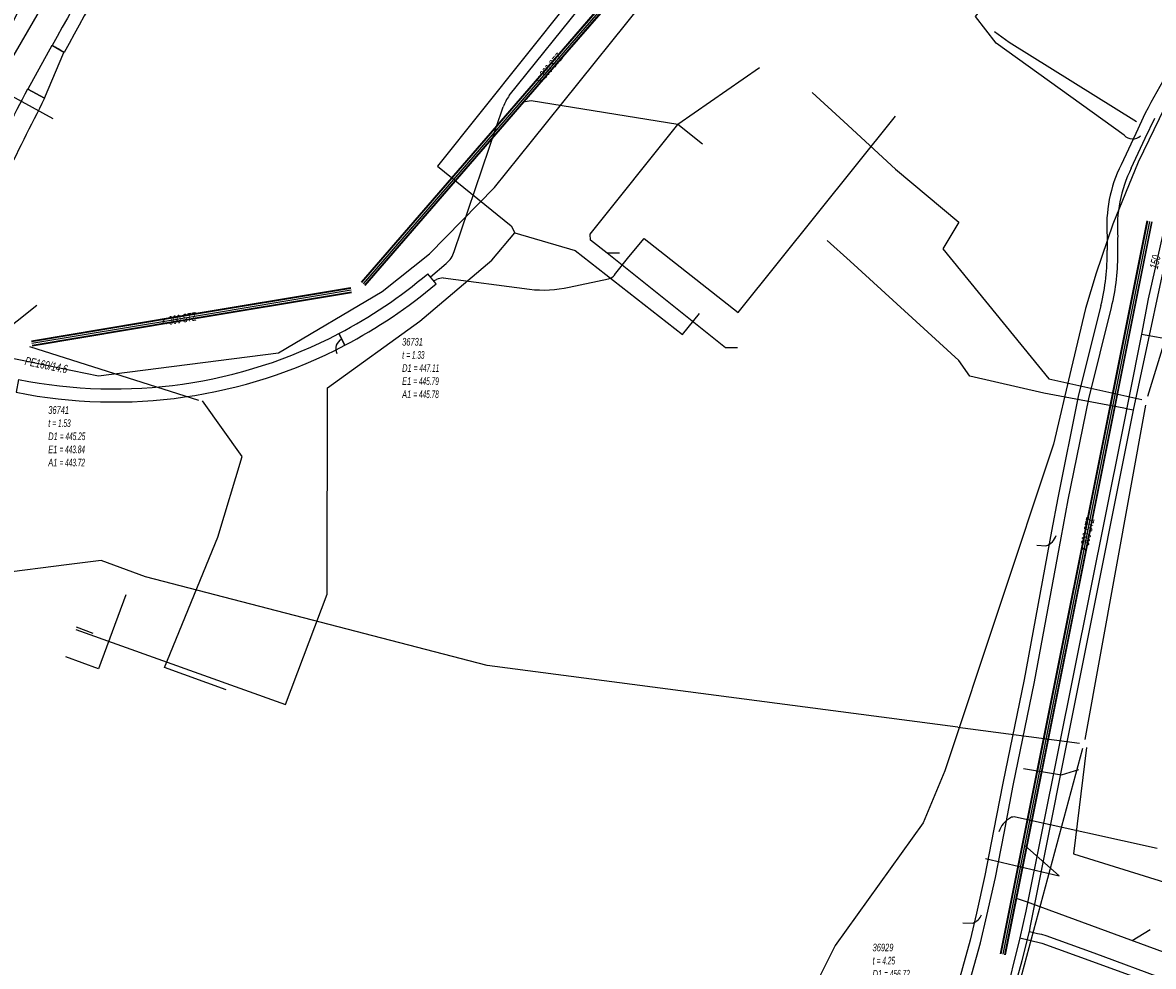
# Model space of a CAD drawing. Header units: metres. Extents: x 2695563 to 2696938, y 1260544 to 1262032.
# Tile 248 of 256: x 2696686 to 2696761, y 1261383 to 1261445. Entities that reach past the tile are written whole.
import ezdxf

# ---------------------------------------------------------------- set-up
doc = ezdxf.new("R2010")
doc.units = ezdxf.units.M
doc.linetypes.add('AUSGEZOGEN', pattern=[0])
for name, color, linetype in [('AW_LK_ Haltung Text', 7, 'AUSGEZOGEN'), ('AW_LK_Haltung', 24, 'AUSGEZOGEN'), ('AW_LK_Normschacht Text', 24, 'AUSGEZOGEN'), ('EW_LK_Trasseabs', 1, 'AUSGEZOGEN'), ('EW_LK_Trasserand', 1, 'AUSGEZOGEN'), ('FM_LK_SW_TRASSEKANTE', 94, 'AUSGEZOGEN'), ('GA_LK_Leitung', 32, 'AUSGEZOGEN'), ('TV_LK_LEITUNG', 92, 'AUSGEZOGEN'), ('WA_LK_Leitung', 171, 'AUSGEZOGEN'), ('WA_LK_Leitung_Text', 171, 'AUSGEZOGEN')]:
    doc.layers.add(name, color=color, linetype=linetype)
doc.styles.add('ARIAL', font='arial.ttf')
pattern_1 = [(0, (2708005, 1273150), (6075, 6075), [6075, -6075]), (90, (2708005, 1273150), (-6075, 6075), [6075, -6075])]

# ---------------------------------------------------------------- blocks, each defined once
blk = doc.blocks.new('COMPLEXOBJECT_1596')
at = {"layer": 'EW_LK_Trasserand', "color": 1, "linetype": 'AUSGEZOGEN', "transparency": 33554687}
for p, q in [((6706.685, 11424.344), (6706.287, 11425.106)), ((6685.231, 11422.095), (6685.062, 11421.253))]:
    blk.add_line(p, q, dxfattribs=at)
for centre, radius, start, end in [((6691.504, 11453.359), 31.887, 258.6551, 297.62111), ((6691.504, 11453.368), 32.755, 258.65815, 297.61245)]:
    blk.add_arc(centre, radius, start, end, dxfattribs=at)
blk = doc.blocks.new('COMPLEXOBJECT_1726')
at = {"layer": 'EW_LK_Trasserand', "color": 1, "linetype": 'AUSGEZOGEN', "transparency": 33554687}
for p, q in [((6686.944, 11440.579), (6685.829, 11441.183)), ((6680.379, 11430.223), (6681.627, 11429.649))]:
    blk.add_line(p, q, dxfattribs=at)
for centre, radius, start, end in [((6857.466, 11348.999), 194.826, 151.7604, 155.3607), ((6935.14, 11313.083), 279.028, 152.81094, 155.30699)]:
    blk.add_arc(centre, radius, start, end, dxfattribs=at)
blk = doc.blocks.new('COMPLEXOBJECT_1727')
at = {"layer": 'EW_LK_Trasserand', "color": 1, "linetype": 'AUSGEZOGEN', "transparency": 33554687}
blk.add_line((6701.813, 11464.869), (6701.07, 11465.377), dxfattribs=at)
for centre, radius, start, end in [((6841.121, 11360.941), 174.703, 143.28827, 147.98062), ((6842.312, 11360.141), 175.236, 143.29918, 147.96663), ((6840.516, 11361.294), 174.003, 147.97327, 151.60511), ((6841.141, 11360.922), 173.83, 147.98, 151.60465), ((6680.685, 11431.532), 14.219, 57.97527, 61.60348)]:
    blk.add_arc(centre, radius, start, end, dxfattribs=at)
blk = doc.blocks.new('COMPLEXOBJECT_1814')
at = {"layer": 'EW_LK_Trasserand', "color": 1, "linetype": 'AUSGEZOGEN', "transparency": 33554687}
for p, q in [((6712.688, 11428.386), (6712.132, 11429.042)), ((6706.287, 11425.106), (6706.685, 11424.344))]:
    blk.add_line(p, q, dxfattribs=at)
for centre, radius, start, end in [((6691.482, 11453.399), 31.932, 297.62131, 310.29103), ((6691.457, 11453.438), 32.838, 297.62726, 310.27987)]:
    blk.add_arc(centre, radius, start, end, dxfattribs=at)
blk = doc.blocks.new('COMPLEXOBJECT_1860')
at = {"layer": 'EW_LK_Trasserand', "color": 1, "linetype": 'AUSGEZOGEN', "transparency": 33554687}
for p, q in [((6756.812, 11431.504), (6756.814, 11430.589)), ((6757.514, 11430.551), (6757.512, 11431.438))]:
    blk.add_line(p, q, dxfattribs=at)
for points in [[(6759.318, 11439.598), (6758.692, 11438.268), (6757.725, 11436.212)], [(6758.395, 11435.994), (6759.32, 11437.959), (6759.936, 11439.268)], [(6756.405, 11426.958), (6754.914, 11420.974), (6753.563, 11414.319), (6753.155, 11412.115), (6751.345, 11402.359), (6749.95, 11395.544), (6749.342, 11392.413), (6748.775, 11389.493), (6748.21, 11387.001), (6747.809, 11385.229), (6745.886, 11378.36), (6744.011, 11372.628), (6740.402, 11362.363), (6738.093, 11355.857), (6737.369, 11353.871), (6736.592, 11351.978), (6732.893, 11342.078), (6729.425, 11332.908), (6727.072, 11326.604), (6726.197, 11324.24), (6725.726, 11322.872), (6724.04, 11317.514)], [(6724.717, 11317.332), (6726.39, 11322.652), (6726.857, 11324.004), (6727.728, 11326.36), (6730.081, 11332.662), (6733.549, 11341.832), (6737.244, 11351.722), (6738.022, 11353.618), (6738.751, 11355.621), (6741.062, 11362.129), (6744.673, 11372.404), (6746.556, 11378.156), (6748.487, 11385.057), (6748.896, 11386.861), (6749.461, 11389.349), (6750.028, 11392.275), (6750.636, 11395.408), (6752.033, 11402.225), (6753.786, 11411.68), (6754.251, 11414.185), (6755.596, 11420.82), (6757.095, 11426.834)]]:
    blk.add_lwpolyline(points, dxfattribs=at)
for centre, radius, start, end in [((6822.203, 11406.908), 70.874, 147.34752, 152.53322), ((6765.834, 11432.197), 9.049, 153.65826, 184.39199), ((6766.268, 11432.105), 8.781, 153.70918, 184.35376), ((6742.646, 11430.346), 14.17, 346.16529, 0.98117), ((6743.032, 11430.301), 14.485, 346.14962, 0.98731)]:
    blk.add_arc(centre, radius, start, end, dxfattribs=at)
blk = doc.blocks.new('COMPLEXOBJECT_2031')
at = {"layer": 'EW_LK_Trasseabs', "color": 1, "linetype": 'AUSGEZOGEN', "transparency": 33554687}
blk.add_arc((6857.138, 11361.484), 191.713, 153.23134, 158.10585, dxfattribs=at)
blk = doc.blocks.new('COMPLEXOBJECT_2041')
at = {"layer": 'EW_LK_Trasseabs', "color": 1, "linetype": 'AUSGEZOGEN', "transparency": 33554687}
for p, q in [((6717.5, 11440.757), (6726.13, 11451.516)), ((6713.879, 11430.513), (6717.105, 11440.01)), ((6712.31, 11428.831), (6713.35, 11429.716))]:
    blk.add_line(p, q, dxfattribs=at)
for centre, radius, start, end in [((6719.656, 11439.139), 2.695, 143.11142, 161.15044), ((6712.283, 11430.998), 1.668, 309.76606, 343.08638)]:
    blk.add_arc(centre, radius, start, end, dxfattribs=at)
blk = doc.blocks.new('COMPLEXOBJECT_2042')
at = {"layer": 'EW_LK_Trasseabs', "color": 1, "linetype": 'AUSGEZOGEN', "transparency": 33554687}
for p, q in [((6724.427, 11428.962), (6725.361, 11430.149)), ((6721.428, 11428.163), (6724.016, 11428.72))]:
    blk.add_line(p, q, dxfattribs=at)
for centre, radius, start, end in [((6723.855, 11429.464), 0.761, 282.22763, 318.75218), ((6719.765, 11435.247), 7.276, 262.66402, 283.21072)]:
    blk.add_arc(centre, radius, start, end, dxfattribs=at)
blk = doc.blocks.new('COMPLEXOBJECT_2688')
at = {"layer": 'EW_LK_Trasseabs', "color": 1, "linetype": 'AUSGEZOGEN', "transparency": 33554687}
blk.add_line((6752.184, 11411.198), (6752.782, 11411.163), dxfattribs=at)
blk.add_arc((6752.481, 11412.141), 1.023, 287.11348, 343.13948, dxfattribs=at)
blk = doc.blocks.new('COMPLEXOBJECT_2691')
at = {"layer": 'EW_LK_Trasseabs', "color": 1, "linetype": 'AUSGEZOGEN', "transparency": 33554687}
blk.add_line((6757.924, 11438.154), (6749.515, 11444.208), dxfattribs=at)
blk.add_arc((6758.482, 11438.657), 0.752, 222.04158, 314.58285, dxfattribs=at)
blk = doc.blocks.new('COMPLEXOBJECT_2705')
at = {"layer": 'EW_LK_Trasseabs', "color": 1, "linetype": 'AUSGEZOGEN', "transparency": 33554687}
blk.add_line((6747.316, 11386.381), (6747.98, 11386.359), dxfattribs=at)
blk.add_arc((6747.674, 11387.244), 0.937, 289.08937, 338.96163, dxfattribs=at)

msp = doc.modelspace()

# ---------------------------------------------------------------- hatches: boundary and pattern name
at = {"layer": 'EW_LK_Trasserand', "lineweight": 18, "transparency": 33554687}
h = msp.add_hatch(dxfattribs=at)
h.set_pattern_fill('MUSTER', color=1, scale=6075, style=0, pattern_type=2)
h.set_pattern_definition(pattern_1)
h.paths.add_polyline_path([(2696689.195, 1261443.397), (2696689.364, 1261443.709), (2696689.534, 1261444.02), (2696689.704, 1261444.332), (2696689.875, 1261444.642), (2696690.046, 1261444.953), (2696690.219, 1261445.263), (2696690.391, 1261445.573), (2696690.565, 1261445.882), (2696690.739, 1261446.191), (2696690.914, 1261446.5), (2696691.089, 1261446.809), (2696691.265, 1261447.117), (2696691.442, 1261447.424), (2696691.619, 1261447.731), (2696691.797, 1261448.038), (2696691.975, 1261448.345), (2696692.154, 1261448.651), (2696692.334, 1261448.957), (2696692.514, 1261449.262), (2696692.695, 1261449.568), (2696692.877, 1261449.872), (2696693.059, 1261450.177), (2696693.242, 1261450.481), (2696693.425, 1261450.784), (2696693.61, 1261451.088), (2696693.794, 1261451.39), (2696693.98, 1261451.693), (2696694.166, 1261451.995), (2696694.352, 1261452.297), (2696694.539, 1261452.598), (2696694.727, 1261452.899), (2696694.972, 1261453.289), (2696695.218, 1261453.678), (2696695.464, 1261454.067), (2696695.712, 1261454.455), (2696695.961, 1261454.843), (2696696.211, 1261455.23), (2696696.462, 1261455.616), (2696696.714, 1261456.001), (2696696.967, 1261456.386), (2696697.221, 1261456.77), (2696697.475, 1261457.154), (2696697.731, 1261457.537), (2696697.988, 1261457.919), (2696698.246, 1261458.3), (2696698.505, 1261458.681), (2696698.765, 1261459.061), (2696699.026, 1261459.44), (2696699.288, 1261459.819), (2696699.551, 1261460.197), (2696699.815, 1261460.575), (2696700.08, 1261460.951), (2696700.346, 1261461.327), (2696700.613, 1261461.702), (2696700.88, 1261462.077), (2696701.149, 1261462.451), (2696701.419, 1261462.824), (2696701.69, 1261463.196), (2696701.962, 1261463.568), (2696702.235, 1261463.939), (2696702.508, 1261464.309), (2696702.783, 1261464.679), (2696702.04, 1261465.187), (2696701.765, 1261464.817), (2696701.49, 1261464.446), (2696701.217, 1261464.074), (2696700.944, 1261463.701), (2696700.673, 1261463.328), (2696700.402, 1261462.954), (2696700.133, 1261462.579), (2696699.864, 1261462.204), (2696699.597, 1261461.828), (2696699.33, 1261461.451), (2696699.065, 1261461.074), (2696698.8, 1261460.695), (2696698.537, 1261460.316), (2696698.274, 1261459.937), (2696698.013, 1261459.557), (2696697.752, 1261459.176), (2696697.492, 1261458.794), (2696697.234, 1261458.412), (2696696.976, 1261458.029), (2696696.72, 1261457.645), (2696696.465, 1261457.26), (2696696.21, 1261456.875), (2696695.957, 1261456.49), (2696695.704, 1261456.103), (2696695.453, 1261455.716), (2696695.202, 1261455.328), (2696694.953, 1261454.94), (2696694.705, 1261454.551), (2696694.457, 1261454.161), (2696694.211, 1261453.771), (2696693.966, 1261453.38), (2696693.778, 1261453.078), (2696693.59, 1261452.776), (2696693.403, 1261452.473), (2696693.216, 1261452.17), (2696693.03, 1261451.867), (2696692.845, 1261451.563), (2696692.66, 1261451.259), (2696692.476, 1261450.955), (2696692.293, 1261450.65), (2696692.11, 1261450.344), (2696691.928, 1261450.039), (2696691.746, 1261449.733), (2696691.566, 1261449.427), (2696691.385, 1261449.12), (2696691.206, 1261448.813), (2696691.027, 1261448.505), (2696690.848, 1261448.197), (2696690.67, 1261447.889), (2696690.493, 1261447.581), (2696690.317, 1261447.272), (2696690.141, 1261446.962), (2696689.966, 1261446.653), (2696689.791, 1261446.343), (2696689.617, 1261446.032), (2696689.444, 1261445.722), (2696689.271, 1261445.411), (2696689.099, 1261445.099), (2696688.927, 1261444.787), (2696688.757, 1261444.475), (2696688.587, 1261444.163), (2696688.417, 1261443.85), (2696688.443, 1261443.836), (2696688.468, 1261443.822), (2696688.494, 1261443.808), (2696688.519, 1261443.794), (2696688.544, 1261443.78), (2696688.57, 1261443.766), (2696688.595, 1261443.752), (2696688.62, 1261443.738), (2696688.646, 1261443.724), (2696688.671, 1261443.709), (2696688.696, 1261443.695), (2696688.722, 1261443.68), (2696688.747, 1261443.666), (2696688.772, 1261443.652), (2696688.797, 1261443.637), (2696688.822, 1261443.622), (2696688.847, 1261443.608), (2696688.872, 1261443.593), (2696688.897, 1261443.578), (2696688.922, 1261443.563), (2696688.947, 1261443.549), (2696688.972, 1261443.534), (2696688.997, 1261443.519), (2696689.022, 1261443.504), (2696689.047, 1261443.489), (2696689.071, 1261443.473), (2696689.096, 1261443.458), (2696689.121, 1261443.443), (2696689.146, 1261443.428), (2696689.17, 1261443.412)], flags=0)
h = msp.add_hatch(dxfattribs=at)
h.set_pattern_fill('MUSTER', color=1, scale=6075, style=0, pattern_type=2)
h.set_pattern_definition(pattern_1)
h.paths.add_polyline_path([(2696706.973, 1261197.085), (2696706.931, 1261197.733), (2696706.647, 1261202.586), (2696706.014, 1261214.676), (2696706.002, 1261215.056), (2696705.992, 1261215.435), (2696705.982, 1261215.815), (2696705.974, 1261216.195), (2696705.966, 1261216.575), (2696705.959, 1261216.954), (2696705.953, 1261217.334), (2696705.948, 1261217.714), (2696705.944, 1261218.094), (2696705.941, 1261218.474), (2696705.939, 1261218.853), (2696705.938, 1261219.233), (2696705.937, 1261219.613), (2696705.938, 1261219.993), (2696705.94, 1261220.373), (2696705.942, 1261220.753), (2696705.946, 1261221.133), (2696705.95, 1261221.512), (2696705.956, 1261221.892), (2696705.962, 1261222.272), (2696705.969, 1261222.652), (2696705.978, 1261223.031), (2696705.987, 1261223.411), (2696705.997, 1261223.791), (2696706.008, 1261224.171), (2696706.02, 1261224.55), (2696706.033, 1261224.93), (2696706.047, 1261225.309), (2696706.062, 1261225.689), (2696706.077, 1261226.069), (2696706.094, 1261226.448), (2696706.223, 1261228.36), (2696706.451, 1261231.716), (2696706.801, 1261235.114), (2696707.047, 1261237.494), (2696707.713, 1261242.641), (2696707.762, 1261242.959), (2696707.812, 1261243.276), (2696707.863, 1261243.594), (2696707.914, 1261243.911), (2696707.966, 1261244.228), (2696708.019, 1261244.545), (2696708.073, 1261244.862), (2696708.127, 1261245.179), (2696708.183, 1261245.495), (2696708.239, 1261245.812), (2696708.295, 1261246.128), (2696708.353, 1261246.445), (2696708.411, 1261246.761), (2696708.47, 1261247.077), (2696708.53, 1261247.393), (2696708.59, 1261247.708), (2696708.652, 1261248.024), (2696708.714, 1261248.339), (2696708.777, 1261248.654), (2696708.84, 1261248.97), (2696708.904, 1261249.284), (2696708.97, 1261249.599), (2696709.035, 1261249.914), (2696709.102, 1261250.228), (2696709.169, 1261250.543), (2696709.237, 1261250.857), (2696709.306, 1261251.171), (2696709.376, 1261251.485), (2696709.446, 1261251.798), (2696709.517, 1261252.112), (2696709.589, 1261252.425), (2696710.459, 1261255.962), (2696710.989, 1261257.946), (2696711.305, 1261259.301), (2696711.943, 1261262.032), (2696713.483, 1261268.319), (2696716.538, 1261280.532), (2696718.342, 1261288.109), (2696718.869, 1261290.184), (2696719.518, 1261292.74), (2696721.84, 1261302.71), (2696722.383, 1261304.727), (2696722.56, 1261305.383), (2696723.34, 1261308.279), (2696723.362, 1261308.376), (2696723.384, 1261308.474), (2696723.408, 1261308.571), (2696723.432, 1261308.668), (2696723.456, 1261308.764), (2696723.482, 1261308.861), (2696723.508, 1261308.957), (2696723.535, 1261309.053), (2696723.562, 1261309.149), (2696723.59, 1261309.245), (2696723.619, 1261309.341), (2696723.649, 1261309.436), (2696723.679, 1261309.531), (2696723.71, 1261309.626), (2696723.742, 1261309.721), (2696723.774, 1261309.815), (2696723.807, 1261309.909), (2696723.841, 1261310.003), (2696723.876, 1261310.097), (2696723.911, 1261310.19), (2696723.947, 1261310.284), (2696723.983, 1261310.377), (2696724.02, 1261310.469), (2696724.058, 1261310.562), (2696724.097, 1261310.654), (2696724.136, 1261310.745), (2696724.176, 1261310.837), (2696724.216, 1261310.928), (2696724.258, 1261311.019), (2696724.299, 1261311.11), (2696724.342, 1261311.2), (2696724.374, 1261311.273), (2696724.405, 1261311.347), (2696724.436, 1261311.42), (2696724.465, 1261311.494), (2696724.495, 1261311.568), (2696724.523, 1261311.643), (2696724.551, 1261311.718), (2696724.578, 1261311.793), (2696724.605, 1261311.868), (2696724.631, 1261311.943), (2696724.656, 1261312.019), (2696724.681, 1261312.095), (2696724.705, 1261312.171), (2696724.728, 1261312.247), (2696724.751, 1261312.324), (2696724.773, 1261312.4), (2696724.794, 1261312.477), (2696724.815, 1261312.554), (2696724.835, 1261312.631), (2696724.854, 1261312.709), (2696724.873, 1261312.786), (2696724.891, 1261312.864), (2696724.908, 1261312.942), (2696724.924, 1261313.02), (2696724.94, 1261313.098), (2696724.955, 1261313.177), (2696724.97, 1261313.255), (2696724.984, 1261313.334), (2696724.997, 1261313.412), (2696725.009, 1261313.491), (2696725.021, 1261313.57), (2696725.181, 1261314.881), (2696725.185, 1261314.956), (2696725.19, 1261315.031), (2696725.196, 1261315.106), (2696725.203, 1261315.181), (2696725.21, 1261315.255), (2696725.219, 1261315.33), (2696725.228, 1261315.404), (2696725.238, 1261315.479), (2696725.248, 1261315.553), (2696725.26, 1261315.627), (2696725.272, 1261315.702), (2696725.286, 1261315.775), (2696725.3, 1261315.849), (2696725.314, 1261315.923), (2696725.33, 1261315.996), (2696725.346, 1261316.07), (2696725.363, 1261316.143), (2696725.381, 1261316.216), (2696725.4, 1261316.288), (2696725.42, 1261316.361), (2696725.44, 1261316.433), (2696725.461, 1261316.505), (2696725.483, 1261316.577), (2696725.506, 1261316.649), (2696725.53, 1261316.72), (2696725.554, 1261316.791), (2696725.579, 1261316.862), (2696725.605, 1261316.932), (2696725.631, 1261317.002), (2696725.659, 1261317.072), (2696725.687, 1261317.142), (2696727.36, 1261322.462), (2696727.827, 1261323.814), (2696728.698, 1261326.17), (2696731.051, 1261332.472), (2696734.519, 1261341.642), (2696738.214, 1261351.532), (2696738.992, 1261353.428), (2696739.721, 1261355.431), (2696742.032, 1261361.939), (2696745.643, 1261372.214), (2696747.526, 1261377.966), (2696749.457, 1261384.867), (2696749.866, 1261386.671), (2696750.431, 1261389.159), (2696750.998, 1261392.085), (2696751.606, 1261395.218), (2696753.003, 1261402.035), (2696754.756, 1261411.49), (2696755.221, 1261413.995), (2696756.566, 1261420.63), (2696758.065, 1261426.644), (2696758.093, 1261426.762), (2696758.121, 1261426.879), (2696758.147, 1261426.997), (2696758.173, 1261427.116), (2696758.198, 1261427.234), (2696758.221, 1261427.353), (2696758.244, 1261427.472), (2696758.265, 1261427.591), (2696758.286, 1261427.71), (2696758.305, 1261427.83), (2696758.324, 1261427.949), (2696758.341, 1261428.069), (2696758.358, 1261428.189), (2696758.374, 1261428.309), (2696758.388, 1261428.429), (2696758.402, 1261428.549), (2696758.414, 1261428.669), (2696758.426, 1261428.79), (2696758.436, 1261428.91), (2696758.446, 1261429.031), (2696758.454, 1261429.152), (2696758.462, 1261429.272), (2696758.468, 1261429.393), (2696758.474, 1261429.514), (2696758.478, 1261429.635), (2696758.482, 1261429.756), (2696758.484, 1261429.877), (2696758.486, 1261429.998), (2696758.486, 1261430.119), (2696758.486, 1261430.24), (2696758.484, 1261430.361), (2696758.482, 1261431.248), (2696758.472, 1261431.399), (2696758.464, 1261431.55), (2696758.459, 1261431.702), (2696758.457, 1261431.853), (2696758.457, 1261432.005), (2696758.46, 1261432.156), (2696758.465, 1261432.308), (2696758.474, 1261432.459), (2696758.484, 1261432.61), (2696758.498, 1261432.761), (2696758.513, 1261432.912), (2696758.532, 1261433.062), (2696758.553, 1261433.212), (2696758.577, 1261433.362), (2696758.603, 1261433.511), (2696758.632, 1261433.66), (2696758.663, 1261433.808), (2696758.697, 1261433.956), (2696758.734, 1261434.103), (2696758.773, 1261434.249), (2696758.814, 1261434.395), (2696758.858, 1261434.54), (2696758.905, 1261434.684), (2696758.954, 1261434.827), (2696759.005, 1261434.97), (2696759.059, 1261435.111), (2696759.116, 1261435.252), (2696759.174, 1261435.391), (2696759.236, 1261435.53), (2696759.299, 1261435.668), (2696759.365, 1261435.804), (2696760.29, 1261437.769), (2696760.906, 1261439.078), (2696761, 1261439.26), (2696761.095, 1261439.442), (2696761.191, 1261439.624), (2696761.287, 1261439.806), (2696761.384, 1261439.987), (2696761.481, 1261440.168), (2696761.579, 1261440.348), (2696761.677, 1261440.529), (2696761.776, 1261440.709), (2696761.875, 1261440.888), (2696761.975, 1261441.068), (2696762.076, 1261441.247), (2696762.177, 1261441.425), (2696762.278, 1261441.604), (2696762.381, 1261441.782), (2696762.483, 1261441.96), (2696762.587, 1261442.137), (2696762.69, 1261442.314), (2696762.795, 1261442.491), (2696762.9, 1261442.668), (2696763.005, 1261442.844), (2696763.111, 1261443.02), (2696763.218, 1261443.195), (2696763.325, 1261443.371), (2696763.432, 1261443.546), (2696763.54, 1261443.72), (2696763.649, 1261443.894), (2696763.758, 1261444.068), (2696763.868, 1261444.242), (2696763.978, 1261444.415), (2696764.089, 1261444.588), (2696764.141, 1261444.667), (2696764.193, 1261444.745), (2696764.245, 1261444.824), (2696764.297, 1261444.902), (2696764.349, 1261444.981), (2696764.401, 1261445.06), (2696764.453, 1261445.139), (2696764.505, 1261445.217), (2696764.556, 1261445.296), (2696764.608, 1261445.375), (2696764.66, 1261445.454), (2696764.711, 1261445.533), (2696764.763, 1261445.611), (2696764.815, 1261445.69), (2696764.866, 1261445.769), (2696764.918, 1261445.848), (2696764.969, 1261445.927), (2696765.02, 1261446.006), (2696765.072, 1261446.085), (2696765.123, 1261446.164), (2696765.174, 1261446.244), (2696765.226, 1261446.323), (2696765.277, 1261446.402), (2696765.328, 1261446.481), (2696765.379, 1261446.56), (2696765.43, 1261446.639), (2696765.481, 1261446.719), (2696765.532, 1261446.798), (2696765.583, 1261446.877), (2696765.634, 1261446.957), (2696765.685, 1261447.036), (2696765.823, 1261447.255), (2696765.289, 1261447.723), (2696765.083, 1261447.406), (2696765.031, 1261447.327), (2696764.98, 1261447.249), (2696764.928, 1261447.17), (2696764.876, 1261447.092), (2696764.825, 1261447.013), (2696764.773, 1261446.934), (2696764.722, 1261446.856), (2696764.67, 1261446.777), (2696764.619, 1261446.698), (2696764.568, 1261446.619), (2696764.516, 1261446.54), (2696764.465, 1261446.462), (2696764.414, 1261446.383), (2696764.363, 1261446.304), (2696764.312, 1261446.225), (2696764.261, 1261446.146), (2696764.21, 1261446.067), (2696764.159, 1261445.988), (2696764.108, 1261445.909), (2696764.057, 1261445.83), (2696764.006, 1261445.751), (2696763.955, 1261445.672), (2696763.904, 1261445.592), (2696763.854, 1261445.513), (2696763.803, 1261445.434), (2696763.752, 1261445.355), (2696763.702, 1261445.275), (2696763.651, 1261445.196), (2696763.601, 1261445.117), (2696763.55, 1261445.037), (2696763.5, 1261444.958), (2696763.389, 1261444.784), (2696763.278, 1261444.609), (2696763.167, 1261444.434), (2696763.058, 1261444.259), (2696762.948, 1261444.083), (2696762.839, 1261443.907), (2696762.731, 1261443.731), (2696762.623, 1261443.554), (2696762.516, 1261443.377), (2696762.409, 1261443.2), (2696762.303, 1261443.022), (2696762.197, 1261442.844), (2696762.092, 1261442.666), (2696761.987, 1261442.488), (2696761.883, 1261442.309), (2696761.779, 1261442.13), (2696761.676, 1261441.95), (2696761.574, 1261441.771), (2696761.472, 1261441.591), (2696761.37, 1261441.41), (2696761.269, 1261441.23), (2696761.169, 1261441.049), (2696761.069, 1261440.868), (2696760.969, 1261440.686), (2696760.87, 1261440.505), (2696760.772, 1261440.322), (2696760.674, 1261440.14), (2696760.577, 1261439.958), (2696760.48, 1261439.775), (2696760.384, 1261439.591), (2696760.288, 1261439.408), (2696759.662, 1261438.078), (2696758.695, 1261436.022), (2696758.627, 1261435.881), (2696758.561, 1261435.739), (2696758.498, 1261435.596), (2696758.437, 1261435.452), (2696758.378, 1261435.306), (2696758.323, 1261435.16), (2696758.269, 1261435.013), (2696758.219, 1261434.865), (2696758.17, 1261434.716), (2696758.125, 1261434.566), (2696758.082, 1261434.415), (2696758.041, 1261434.264), (2696758.004, 1261434.112), (2696757.969, 1261433.96), (2696757.936, 1261433.806), (2696757.906, 1261433.653), (2696757.879, 1261433.498), (2696757.855, 1261433.344), (2696757.833, 1261433.189), (2696757.814, 1261433.033), (2696757.797, 1261432.878), (2696757.784, 1261432.722), (2696757.773, 1261432.566), (2696757.764, 1261432.409), (2696757.759, 1261432.253), (2696757.756, 1261432.096), (2696757.756, 1261431.94), (2696757.758, 1261431.783), (2696757.763, 1261431.627), (2696757.771, 1261431.47), (2696757.782, 1261431.314), (2696757.784, 1261430.399), (2696757.786, 1261430.281), (2696757.786, 1261430.163), (2696757.786, 1261430.044), (2696757.784, 1261429.926), (2696757.782, 1261429.808), (2696757.778, 1261429.69), (2696757.774, 1261429.572), (2696757.769, 1261429.454), (2696757.762, 1261429.336), (2696757.755, 1261429.218), (2696757.747, 1261429.1), (2696757.737, 1261428.982), (2696757.727, 1261428.864), (2696757.716, 1261428.747), (2696757.704, 1261428.629), (2696757.69, 1261428.512), (2696757.676, 1261428.394), (2696757.661, 1261428.277), (2696757.645, 1261428.16), (2696757.628, 1261428.043), (2696757.609, 1261427.926), (2696757.59, 1261427.81), (2696757.57, 1261427.693), (2696757.549, 1261427.577), (2696757.527, 1261427.461), (2696757.504, 1261427.345), (2696757.48, 1261427.229), (2696757.455, 1261427.113), (2696757.43, 1261426.998), (2696757.403, 1261426.883), (2696757.375, 1261426.768), (2696755.884, 1261420.784), (2696754.533, 1261414.129), (2696754.125, 1261411.925), (2696752.315, 1261402.169), (2696750.92, 1261395.354), (2696750.312, 1261392.223), (2696749.745, 1261389.303), (2696749.18, 1261386.811), (2696748.779, 1261385.039), (2696746.856, 1261378.17), (2696744.981, 1261372.438), (2696741.372, 1261362.173), (2696739.063, 1261355.667), (2696738.339, 1261353.681), (2696737.562, 1261351.788), (2696733.863, 1261341.888), (2696730.395, 1261332.718), (2696728.042, 1261326.414), (2696727.167, 1261324.05), (2696726.696, 1261322.682), (2696725.01, 1261317.324), (2696724.981, 1261317.252), (2696724.953, 1261317.181), (2696724.926, 1261317.108), (2696724.899, 1261317.036), (2696724.874, 1261316.963), (2696724.849, 1261316.89), (2696724.825, 1261316.817), (2696724.801, 1261316.743), (2696724.779, 1261316.67), (2696724.757, 1261316.596), (2696724.736, 1261316.521), (2696724.716, 1261316.447), (2696724.697, 1261316.372), (2696724.678, 1261316.297), (2696724.661, 1261316.222), (2696724.644, 1261316.147), (2696724.628, 1261316.071), (2696724.613, 1261315.996), (2696724.598, 1261315.92), (2696724.585, 1261315.844), (2696724.572, 1261315.768), (2696724.56, 1261315.692), (2696724.549, 1261315.615), (2696724.539, 1261315.539), (2696724.53, 1261315.462), (2696724.521, 1261315.386), (2696724.513, 1261315.309), (2696724.507, 1261315.232), (2696724.501, 1261315.155), (2696724.495, 1261315.078), (2696724.491, 1261315.001), (2696724.333, 1261313.71), (2696724.322, 1261313.633), (2696724.31, 1261313.557), (2696724.297, 1261313.481), (2696724.284, 1261313.404), (2696724.27, 1261313.328), (2696724.255, 1261313.252), (2696724.24, 1261313.176), (2696724.224, 1261313.101), (2696724.207, 1261313.025), (2696724.189, 1261312.949), (2696724.171, 1261312.874), (2696724.153, 1261312.799), (2696724.133, 1261312.724), (2696724.113, 1261312.649), (2696724.093, 1261312.575), (2696724.071, 1261312.5), (2696724.049, 1261312.426), (2696724.027, 1261312.352), (2696724.003, 1261312.278), (2696723.98, 1261312.205), (2696723.955, 1261312.131), (2696723.93, 1261312.058), (2696723.904, 1261311.985), (2696723.877, 1261311.912), (2696723.85, 1261311.84), (2696723.822, 1261311.767), (2696723.794, 1261311.695), (2696723.765, 1261311.624), (2696723.735, 1261311.552), (2696723.705, 1261311.481), (2696723.674, 1261311.41), (2696723.631, 1261311.319), (2696723.589, 1261311.229), (2696723.548, 1261311.138), (2696723.508, 1261311.046), (2696723.468, 1261310.954), (2696723.428, 1261310.862), (2696723.39, 1261310.77), (2696723.352, 1261310.678), (2696723.314, 1261310.585), (2696723.278, 1261310.492), (2696723.242, 1261310.398), (2696723.207, 1261310.305), (2696723.172, 1261310.211), (2696723.138, 1261310.117), (2696723.105, 1261310.022), (2696723.073, 1261309.928), (2696723.041, 1261309.833), (2696723.01, 1261309.738), (2696722.98, 1261309.642), (2696722.95, 1261309.547), (2696722.921, 1261309.451), (2696722.893, 1261309.355), (2696722.865, 1261309.259), (2696722.838, 1261309.163), (2696722.812, 1261309.066), (2696722.787, 1261308.969), (2696722.762, 1261308.872), (2696722.738, 1261308.775), (2696722.715, 1261308.678), (2696722.692, 1261308.581), (2696722.67, 1261308.483), (2696721.884, 1261305.566), (2696721.709, 1261304.918), (2696721.16, 1261302.88), (2696718.838, 1261292.906), (2696718.206, 1261290.417), (2696717.662, 1261288.277), (2696715.858, 1261280.698), (2696712.803, 1261268.487), (2696711.263, 1261262.194), (2696710.642, 1261259.54), (2696710.309, 1261258.116), (2696709.781, 1261256.136), (2696708.905, 1261252.575), (2696708.833, 1261252.26), (2696708.762, 1261251.946), (2696708.691, 1261251.631), (2696708.621, 1261251.316), (2696708.552, 1261251), (2696708.484, 1261250.685), (2696708.416, 1261250.369), (2696708.349, 1261250.054), (2696708.283, 1261249.738), (2696708.218, 1261249.422), (2696708.153, 1261249.105), (2696708.089, 1261248.789), (2696708.026, 1261248.472), (2696707.964, 1261248.156), (2696707.902, 1261247.839), (2696707.842, 1261247.522), (2696707.782, 1261247.205), (2696707.722, 1261246.888), (2696707.664, 1261246.57), (2696707.606, 1261246.253), (2696707.549, 1261245.935), (2696707.493, 1261245.617), (2696707.437, 1261245.299), (2696707.383, 1261244.981), (2696707.329, 1261244.663), (2696707.275, 1261244.345), (2696707.223, 1261244.026), (2696707.171, 1261243.708), (2696707.121, 1261243.389), (2696707.07, 1261243.07), (2696707.021, 1261242.751), (2696706.351, 1261237.574), (2696706.105, 1261235.185), (2696705.753, 1261231.776), (2696705.527, 1261228.432), (2696705.394, 1261226.474), (2696705.377, 1261226.093), (2696705.362, 1261225.712), (2696705.347, 1261225.331), (2696705.333, 1261224.95), (2696705.32, 1261224.569), (2696705.308, 1261224.188), (2696705.297, 1261223.807), (2696705.287, 1261223.426), (2696705.278, 1261223.045), (2696705.269, 1261222.664), (2696705.262, 1261222.283), (2696705.256, 1261221.902), (2696705.25, 1261221.521), (2696705.246, 1261221.14), (2696705.242, 1261220.758), (2696705.24, 1261220.377), (2696705.238, 1261219.996), (2696705.237, 1261219.615), (2696705.238, 1261219.234), (2696705.239, 1261218.852), (2696705.241, 1261218.471), (2696705.244, 1261218.09), (2696705.248, 1261217.709), (2696705.253, 1261217.328), (2696705.259, 1261216.947), (2696705.266, 1261216.565), (2696705.274, 1261216.184), (2696705.282, 1261215.803), (2696705.292, 1261215.422), (2696705.302, 1261215.041), (2696705.314, 1261214.66), (2696705.949, 1261202.548), (2696706.233, 1261197.69), (2696706.352, 1261195.852)], flags=0)
h = msp.add_hatch(dxfattribs=at)
h.set_pattern_fill('MUSTER', color=1, scale=6075, style=0, pattern_type=2)
h.set_pattern_definition(pattern_1)
h.paths.add_polyline_path([(2696687.914, 1261440.389), (2696689.177, 1261443.4), (2696688.393, 1261443.869), (2696686.799, 1261440.993)], flags=0)
h = msp.add_hatch(dxfattribs=at)
h.set_pattern_fill('MUSTER', color=1, scale=6075, style=0, pattern_type=2)
h.set_pattern_definition(pattern_1)
h.paths.add_polyline_path([(2696682.597, 1261429.459), (2696682.761, 1261429.815), (2696682.926, 1261430.171), (2696683.091, 1261430.527), (2696683.256, 1261430.882), (2696683.422, 1261431.237), (2696683.589, 1261431.592), (2696683.756, 1261431.947), (2696683.923, 1261432.302), (2696684.092, 1261432.656), (2696684.26, 1261433.01), (2696684.429, 1261433.364), (2696684.599, 1261433.717), (2696684.769, 1261434.071), (2696684.939, 1261434.424), (2696685.11, 1261434.777), (2696685.282, 1261435.129), (2696685.454, 1261435.482), (2696685.626, 1261435.834), (2696685.799, 1261436.186), (2696685.973, 1261436.537), (2696686.147, 1261436.889), (2696686.321, 1261437.24), (2696686.496, 1261437.591), (2696686.672, 1261437.941), (2696686.848, 1261438.292), (2696687.024, 1261438.642), (2696687.201, 1261438.992), (2696687.379, 1261439.342), (2696687.557, 1261439.691), (2696687.735, 1261440.04), (2696687.914, 1261440.389), (2696686.799, 1261440.993), (2696686.612, 1261440.645), (2696686.427, 1261440.296), (2696686.242, 1261439.948), (2696686.057, 1261439.598), (2696685.874, 1261439.249), (2696685.691, 1261438.899), (2696685.508, 1261438.548), (2696685.327, 1261438.198), (2696685.146, 1261437.847), (2696684.966, 1261437.495), (2696684.786, 1261437.143), (2696684.608, 1261436.791), (2696684.43, 1261436.439), (2696684.252, 1261436.086), (2696684.076, 1261435.733), (2696683.9, 1261435.379), (2696683.725, 1261435.025), (2696683.551, 1261434.671), (2696683.377, 1261434.316), (2696683.204, 1261433.961), (2696683.032, 1261433.606), (2696682.86, 1261433.25), (2696682.689, 1261432.894), (2696682.519, 1261432.537), (2696682.35, 1261432.181), (2696682.181, 1261431.824), (2696682.013, 1261431.466), (2696681.846, 1261431.108), (2696681.68, 1261430.75), (2696681.514, 1261430.392), (2696681.349, 1261430.033)], flags=0)
h = msp.add_hatch(dxfattribs=at)
h.set_pattern_fill('MUSTER', color=1, scale=6075, style=0, pattern_type=2)
h.set_pattern_definition(pattern_1)
h.paths.add_polyline_path([(2696707.655, 1261424.154), (2696707.862, 1261424.263), (2696708.068, 1261424.374), (2696708.273, 1261424.486), (2696708.478, 1261424.6), (2696708.681, 1261424.715), (2696708.884, 1261424.831), (2696709.086, 1261424.949), (2696709.287, 1261425.069), (2696709.488, 1261425.189), (2696709.687, 1261425.312), (2696709.886, 1261425.435), (2696710.083, 1261425.56), (2696710.28, 1261425.687), (2696710.476, 1261425.815), (2696710.671, 1261425.944), (2696710.865, 1261426.075), (2696711.058, 1261426.207), (2696711.25, 1261426.34), (2696711.442, 1261426.475), (2696711.632, 1261426.611), (2696711.821, 1261426.748), (2696712.009, 1261426.887), (2696712.197, 1261427.027), (2696712.383, 1261427.169), (2696712.568, 1261427.312), (2696712.752, 1261427.456), (2696712.936, 1261427.601), (2696713.118, 1261427.748), (2696713.299, 1261427.896), (2696713.479, 1261428.045), (2696713.658, 1261428.196), (2696713.102, 1261428.852), (2696712.928, 1261428.705), (2696712.752, 1261428.56), (2696712.576, 1261428.416), (2696712.399, 1261428.273), (2696712.22, 1261428.131), (2696712.041, 1261427.991), (2696711.861, 1261427.852), (2696711.679, 1261427.714), (2696711.497, 1261427.577), (2696711.314, 1261427.442), (2696711.129, 1261427.308), (2696710.944, 1261427.176), (2696710.758, 1261427.045), (2696710.571, 1261426.915), (2696710.383, 1261426.786), (2696710.194, 1261426.659), (2696710.004, 1261426.533), (2696709.813, 1261426.408), (2696709.622, 1261426.285), (2696709.429, 1261426.163), (2696709.236, 1261426.043), (2696709.042, 1261425.924), (2696708.847, 1261425.806), (2696708.651, 1261425.69), (2696708.454, 1261425.575), (2696708.256, 1261425.462), (2696708.058, 1261425.35), (2696707.859, 1261425.239), (2696707.659, 1261425.13), (2696707.458, 1261425.022), (2696707.257, 1261424.916)], flags=0)
h = msp.add_hatch(dxfattribs=at)
h.set_pattern_fill('MUSTER', color=1, scale=6075, style=0, pattern_type=2)
h.set_pattern_definition(pattern_1)
h.paths.add_polyline_path([(2696686.201, 1261421.905), (2696686.032, 1261421.063), (2696686.738, 1261420.929), (2696687.446, 1261420.811), (2696688.157, 1261420.709), (2696688.87, 1261420.622), (2696689.585, 1261420.551), (2696690.302, 1261420.495), (2696691.019, 1261420.456), (2696691.737, 1261420.432), (2696692.455, 1261420.423), (2696693.173, 1261420.431), (2696693.891, 1261420.454), (2696694.609, 1261420.493), (2696695.325, 1261420.548), (2696696.04, 1261420.618), (2696696.753, 1261420.704), (2696697.464, 1261420.806), (2696698.173, 1261420.923), (2696698.879, 1261421.056), (2696699.582, 1261421.204), (2696700.281, 1261421.367), (2696700.977, 1261421.546), (2696701.668, 1261421.74), (2696702.356, 1261421.95), (2696703.038, 1261422.174), (2696703.716, 1261422.413), (2696704.387, 1261422.667), (2696705.054, 1261422.936), (2696705.714, 1261423.219), (2696706.368, 1261423.516), (2696707.015, 1261423.828), (2696707.655, 1261424.154), (2696707.257, 1261424.916), (2696706.634, 1261424.599), (2696706.004, 1261424.295), (2696705.367, 1261424.005), (2696704.724, 1261423.729), (2696704.075, 1261423.467), (2696703.421, 1261423.22), (2696702.761, 1261422.987), (2696702.097, 1261422.769), (2696701.428, 1261422.565), (2696700.754, 1261422.376), (2696700.077, 1261422.202), (2696699.396, 1261422.042), (2696698.711, 1261421.898), (2696698.024, 1261421.769), (2696697.333, 1261421.654), (2696696.641, 1261421.555), (2696695.946, 1261421.472), (2696695.25, 1261421.403), (2696694.553, 1261421.35), (2696693.854, 1261421.312), (2696693.155, 1261421.289), (2696692.456, 1261421.282), (2696691.756, 1261421.29), (2696691.057, 1261421.313), (2696690.359, 1261421.352), (2696689.661, 1261421.406), (2696688.965, 1261421.476), (2696688.271, 1261421.56), (2696687.578, 1261421.66), (2696686.888, 1261421.775)], flags=0)

# ---------------------------------------------------------------- linework, layer by layer
at = {"layer": 'AW_LK_Haltung', "linetype": 'AUSGEZOGEN', "transparency": 33554687}
for p, q in [((2696726.641, 1261449), (2696722.006, 1261443.646)), ((2696726.656, 1261448.987), (2696722.021, 1261443.633)), ((2696726.671, 1261448.974), (2696722.036, 1261443.62)), ((2696726.867, 1261448.804), (2696722.232, 1261443.45)), ((2696726.882, 1261448.791), (2696722.247, 1261443.437)), ((2696726.897, 1261448.778), (2696722.262, 1261443.424)), ((2696722.006, 1261443.646), (2696708.721, 1261428.303)), ((2696722.021, 1261443.633), (2696708.736, 1261428.29)), ((2696722.036, 1261443.62), (2696708.751, 1261428.277)), ((2696722.232, 1261443.45), (2696708.947, 1261428.107)), ((2696722.247, 1261443.437), (2696708.962, 1261428.094)), ((2696722.262, 1261443.424), (2696708.977, 1261428.081)), ((2696750.768, 1261384.146), (2696760.417, 1261432.323)), ((2696750.787, 1261384.142), (2696760.436, 1261432.319)), ((2696750.806, 1261384.139), (2696760.455, 1261432.316)), ((2696751.062, 1261384.087), (2696760.711, 1261432.264)), ((2696751.081, 1261384.084), (2696760.73, 1261432.261)), ((2696751.1, 1261384.08), (2696760.749, 1261432.257)), ((2696708.037, 1261427.934), (2696696.706, 1261426.045)), ((2696708.04, 1261427.915), (2696696.709, 1261426.026)), ((2696708.044, 1261427.895), (2696696.713, 1261426.006)), ((2696708.086, 1261427.639), (2696696.755, 1261425.75)), ((2696708.09, 1261427.619), (2696696.759, 1261425.73)), ((2696708.093, 1261427.6), (2696696.762, 1261425.711)), ((2696696.706, 1261426.045), (2696687.041, 1261424.428)), ((2696696.709, 1261426.026), (2696687.044, 1261424.409)), ((2696696.713, 1261426.006), (2696687.048, 1261424.389)), ((2696696.755, 1261425.75), (2696687.09, 1261424.133)), ((2696696.759, 1261425.73), (2696687.094, 1261424.113)), ((2696696.762, 1261425.711), (2696687.097, 1261424.094))]:
    msp.add_line(p, q, dxfattribs=at)
at = {"layer": 'AW_LK_Haltung', "color": 255, "transparency": 33554687}
for p, q in [((2696726.769, 1261448.889), (2696722.134, 1261443.535)), ((2696722.134, 1261443.535), (2696708.849, 1261428.192)), ((2696750.934, 1261384.113), (2696760.583, 1261432.29)), ((2696708.065, 1261427.767), (2696696.734, 1261425.878)), ((2696696.734, 1261425.878), (2696687.069, 1261424.261))]:
    msp.add_line(p, q, dxfattribs=at)
at = {"layer": 'AW_LK_Haltung', "color": 24, "linetype": 'AUSGEZOGEN', "transparency": 33554687}
for p, q in [((2696734.929, 1261442.388), (2696729.552, 1261438.656)), ((2696731.179, 1261437.383), (2696729.552, 1261438.656)), ((2696725.708, 1261430.201), (2696724.908, 1261430.2)), ((2696687.4, 1261426.764), (2696680.644, 1261421.432)), ((2696698.051, 1261420.53), (2696686.948, 1261424.047)), ((2696695.801, 1261402.978), (2696699.297, 1261411.534)), ((2696691.11, 1261405.21), (2696690, 1261405.61)), ((2696699.842, 1261401.508), (2696695.801, 1261402.978)), ((2696754.622, 1261389.28), (2696752.367, 1261391.272)), ((2696749.78, 1261390.402), (2696754.622, 1261389.28)), ((2696752.468, 1261387.554), (2696751.823, 1261387.791)), ((2696761.485, 1261384.246), (2696752.468, 1261387.554)), ((2696760.618, 1261385.714), (2696759.42, 1261385.004))]:
    msp.add_line(p, q, dxfattribs=at)
for points in [[(2696729.552, 1261438.656), (2696719.904, 1261440.232), (2696719.376, 1261440.139)], [(2696733.481, 1261423.992), (2696732.681, 1261423.991), (2696724.908, 1261430.2), (2696723.817, 1261431.053), (2696723.795, 1261431.459), (2696729.552, 1261438.656)], [(2696699.297, 1261411.534), (2696700.905, 1261416.846), (2696698.287, 1261420.503)]]:
    msp.add_lwpolyline(points, dxfattribs=at)
at = {"layer": 'EW_LK_Trasseabs', "color": 1, "linetype": 'AUSGEZOGEN', "transparency": 33554687}
for p, q in [((2696733.507, 1261426.31), (2696743.859, 1261439.221)), ((2696726.331, 1261429.959), (2696727.335, 1261431.167)), ((2696727.335, 1261431.167), (2696733.507, 1261426.31)), ((2696714.114, 1261428.578), (2696719.806, 1261427.84)), ((2696713.49, 1261428.394), (2696713.691, 1261428.482)), ((2696752.287, 1261396.334), (2696754.781, 1261395.92)), ((2696754.781, 1261395.92), (2696755.92, 1261396.265)), ((2696761.072, 1261391.071), (2696751.751, 1261393.126))]:
    msp.add_line(p, q, dxfattribs=at)
for points in [[(2696750.485, 1261444.018), (2696749.113, 1261445.765), (2696753.66, 1261451.438)], [(2696759.717, 1261438.847), (2696751.334, 1261444.065), (2696750.364, 1261444.749)]]:
    msp.add_lwpolyline(points, dxfattribs=at)
for centre, radius, start, end in [((2696714.154, 1261427.421), 1.157, 91.98727, 113.58614), ((2696707.73, 1261423.935), 0.675, 114.56449, 208.08677), ((2696752.19, 1261391.668), 1.611, 118.77765, 161.79746), ((2696751.634, 1261392.728), 0.415, 73.60158, 121.94392)]:
    msp.add_arc(centre, radius, start, end, dxfattribs=at)
at = {"layer": 'EW_LK_Trasserand', "color": 1, "linetype": 'AUSGEZOGEN', "transparency": 33554687}
msp.add_lwpolyline([(2696687.914, 1261440.389), (2696689.177, 1261443.4), (2696688.393, 1261443.869), (2696686.799, 1261440.993), (2696687.914, 1261440.389)], close=True, dxfattribs=at)
at = {"layer": 'FM_LK_SW_TRASSEKANTE', "color": 94, "linetype": 'AUSGEZOGEN', "transparency": 33554687}
for p, q in [((2696760.445, 1261420.805), (2696764.358, 1261433.494)), ((2696760.301, 1261420.224), (2696756.304, 1261398.245)), ((2696747.954, 1261399.036), (2696755.953, 1261397.989))]:
    msp.add_line(p, q, dxfattribs=at)
for points in [[(2696751.865, 1261530.936), (2696737.131, 1261510.808), (2696727.906, 1261499.81), (2696698.083, 1261464.256), (2696680.508, 1261433.989), (2696641.65, 1261329.88), (2696609.64, 1261243.352)], [(2696738.381, 1261440.78), (2696740.465, 1261438.855), (2696743.86, 1261435.72), (2696748.035, 1261432.24), (2696746.968, 1261430.482), (2696753.94, 1261421.95), (2696760.061, 1261420.584)], [(2696694.546, 1261408.924), (2696691.642, 1261410), (2696689.362, 1261409.713), (2696684.88, 1261409.15)], [(2696747.954, 1261399.036), (2696717.015, 1261403.1), (2696694.546, 1261408.924)], [(2696693.26, 1261407.74), (2696691.464, 1261402.871), (2696689.306, 1261403.667)], [(2696729.999, 1261317.49), (2696748.353, 1261368.616), (2696756.172, 1261397.661)], [(2696756.422, 1261397.704), (2696755.567, 1261390.727), (2696767.182, 1261387.1), (2696767.581, 1261388.211)]]:
    msp.add_lwpolyline(points, dxfattribs=at)
at = {"layer": 'GA_LK_Leitung', "color": 32, "linetype": 'AUSGEZOGEN', "transparency": 33554687}
for points in [[(2696709.668, 1261202.432), (2696709.619, 1261203.093), (2696708.786, 1261214.8), (2696708.764, 1261215.427), (2696708.87, 1261218.498), (2696710.009, 1261239.576), (2696717.838, 1261273.021), (2696719.104, 1261278.22), (2696725.288, 1261304.89), (2696726.623, 1261310.874), (2696745.178, 1261363.016), (2696749.205, 1261374.433), (2696751.233, 1261380.225), (2696752.191, 1261383.709), (2696752.665, 1261385.611), (2696752.751, 1261385.975), (2696759.517, 1261419.891), (2696762.244, 1261432.682), (2696763.2, 1261434.445)], [(2696759.517, 1261419.891), (2696759.143, 1261419.961), (2696758.868, 1261420.012), (2696753.627, 1261420.994), (2696748.757, 1261422.123), (2696748.032, 1261423.152), (2696740.881, 1261429.675), (2696739.381, 1261431.043)], [(2696752.665, 1261385.611), (2696753.191, 1261385.49), (2696753.464, 1261385.427), (2696753.757, 1261385.359), (2696756.898, 1261384.201), (2696761.749, 1261382.412), (2696768.392, 1261379.962)]]:
    msp.add_lwpolyline(points, dxfattribs=at)
at = {"layer": 'TV_LK_LEITUNG', "color": 92, "linetype": 'AUSGEZOGEN', "transparency": 33554687}
for points in [[(2696742.619, 1261473.898), (2696736.157, 1261465.166), (2696736.71, 1261464.693), (2696713.742, 1261435.924), (2696718.584, 1261432.014), (2696718.832, 1261431.544)], [(2696768.466, 1261450.915), (2696766.608, 1261447.889), (2696764.552, 1261444.885), (2696762.976, 1261442.315), (2696761.559, 1261439.752), (2696759.829, 1261436.197), (2696758.154, 1261432.118), (2696757.049, 1261428.896), (2696756.361, 1261426.562), (2696755.404, 1261422.6), (2696754.259, 1261417.64), (2696747.114, 1261396.177)], [(2696689.963, 1261405.466), (2696703.745, 1261400.541), (2696706.491, 1261407.8), (2696706.523, 1261421.356), (2696712.587, 1261425.744), (2696717.327, 1261429.756), (2696718.832, 1261431.544)], [(2696718.832, 1261431.544), (2696722.81, 1261430.389), (2696729.854, 1261424.87), (2696730.973, 1261426.251)], [(2696747.114, 1261396.177), (2696745.687, 1261392.759), (2696739.896, 1261384.702), (2696735.336, 1261375.567), (2696730.954, 1261365.738), (2696730.333, 1261361.537), (2696730.137, 1261356.655), (2696733.329, 1261349.81), (2696732.439, 1261344.695), (2696730.79, 1261340.186), (2696725.711, 1261332.059), (2696723.882, 1261326.186), (2696721.823, 1261314.023), (2696720.209, 1261307.442)]]:
    msp.add_lwpolyline(points, dxfattribs=at)
at = {"layer": 'WA_LK_Leitung', "color": 7, "linetype": 'AUSGEZOGEN', "transparency": 33554687}
for p, q in [((2696682.518, 1261442.303), (2696688.456, 1261439.057)), ((2696760.031, 1261424.872), (2696762.255, 1261424.487))]:
    msp.add_line(p, q, dxfattribs=at)
for points in [[(2696675.697, 1261427.226), (2696677.75, 1261426.407), (2696680.471, 1261425.254), (2696684.599, 1261423.55), (2696691.464, 1261422.151), (2696703.292, 1261423.664), (2696710.118, 1261427.679), (2696713.214, 1261430.156), (2696717.491, 1261434.515), (2696719.921, 1261437.555), (2696726.191, 1261445.355), (2696732.56, 1261453.346), (2696743.007, 1261466.16), (2696740.316, 1261468.451)], [(2696762.264, 1261433.984), (2696761.798, 1261433.018), (2696760.482, 1261427.212), (2696760.031, 1261424.872), (2696759.902, 1261424.214), (2696758.755, 1261418.363), (2696752.439, 1261386.95), (2696752.029, 1261385.189), (2696751.016, 1261381.023), (2696748.97, 1261375.23), (2696745.078, 1261364.16), (2696741.209, 1261353.159), (2696726.101, 1261311), (2696725.292, 1261306.93), (2696724.746, 1261304.481), (2696719.267, 1261281.04), (2696718.737, 1261278.776), (2696717.868, 1261275.006), (2696709.693, 1261240.501), (2696708.256, 1261216.533), (2696708.384, 1261214.291), (2696709.303, 1261201.707)], [(2696752.029, 1261385.189), (2696752.674, 1261385.04), (2696753.488, 1261384.851), (2696756.808, 1261383.647), (2696761.574, 1261381.919), (2696768.23, 1261379.505)]]:
    msp.add_lwpolyline(points, dxfattribs=at)

# ---------------------------------------------------------------- block references
at = {"layer": 'EW_LK_Trasseabs', "color": 1, "linetype": 'AUSGEZOGEN', "lineweight": -3, "transparency": 33554687}
for name in ['COMPLEXOBJECT_2031', 'COMPLEXOBJECT_2041', 'COMPLEXOBJECT_2691', 'COMPLEXOBJECT_2042', 'COMPLEXOBJECT_2688', 'COMPLEXOBJECT_2705']:
    msp.add_blockref(name, (2690000.97, 1249999.81), dxfattribs=at)
at = {"layer": 'EW_LK_Trasserand', "color": 1, "linetype": 'AUSGEZOGEN', "lineweight": -3, "transparency": 33554687}
for name in ['COMPLEXOBJECT_1727', 'COMPLEXOBJECT_1860', 'COMPLEXOBJECT_1726', 'COMPLEXOBJECT_1814', 'COMPLEXOBJECT_1596']:
    msp.add_blockref(name, (2690000.97, 1249999.81), dxfattribs=at)

# ---------------------------------------------------------------- texts
at = {"layer": 'AW_LK_ Haltung Text', "color": 24, "transparency": 33554687, "char_height": 0.55705, "width": 2.75543, "attachment_point": 5, "style": 'ARIAL'}
for s, insert, rotation in [('\\A1;{\\fArial|i1|b0;\\H0.557054;\\W0.700000;\\C24;< \\W0.490000;300 STZ}\\P', (2696721.068, 1261442.345), 49.3101), ('\\A1;{\\fArial|i1|b0;\\H0.557054;\\W0.700000;\\C24;< \\W0.490000;300 STZ}\\P', (2696696.742, 1261425.873), 9.2997), ('\\A1;{\\fArial|i1|b0;\\H0.557054;\\W0.700000;\\C24;> \\W0.490000;300 STZ}\\P', (2696756.446, 1261411.673), 77.8392)]:
    msp.add_mtext(s, dxfattribs=dict(at, insert=insert, rotation=rotation))
at = {"layer": 'AW_LK_Normschacht Text', "color": 24, "transparency": 33554687, "char_height": 0.50641, "attachment_point": 1, "line_spacing_factor": 1.024096, "style": 'ARIAL'}
for s, insert, width in [('\\A1;{\\fArial|i1|b0;\\H0.506413;\\W0.694455;\\C24;36731}\\P{\\fArial|i1|b0;\\H0.505000;\\W0.694455;\\C24;t \\W0.486119;= 1.33}\\P{\\fArial|i1|b0;\\H0.505000;\\W0.694455;\\C24;D1 \\W0.486119;= 447.11}\\P{\\fArial|i1|b0;\\H0.505000;\\W0.694455;\\C24;E1 \\W0.486119;= 445.79}\\P{\\fArial|i1|b0;\\H0.505000;\\W0.694455;\\C24;A1 \\W0.486119;= 445.78}\\P', (2696711.421, 1261424.635), 2.83444), ('\\A1;{\\fArial|i1|b0;\\H0.506413;\\W0.695636;\\C24;36741}\\P{\\fArial|i1|b0;\\H0.505000;\\W0.695636;\\C24;t \\W0.486945;= 1.53}\\P{\\fArial|i1|b0;\\H0.505000;\\W0.695636;\\C24;D1 \\W0.486945;= 445.25}\\P{\\fArial|i1|b0;\\H0.505000;\\W0.695636;\\C24;E1 \\W0.486945;= 443.84}\\P{\\fArial|i1|b0;\\H0.505000;\\W0.695636;\\C24;A1 \\W0.486945;= 443.72}\\P', (2696688.151, 1261420.148), 2.83926), ('\\A1;{\\fArial|i1|b0;\\H0.506413;\\W0.696409;\\C24;36929}\\P{\\fArial|i1|b0;\\H0.505000;\\W0.696409;\\C24;t \\W0.487486;= 4.25}\\P{\\fArial|i1|b0;\\H0.505000;\\W0.696409;\\C24;D1 \\W0.487486;= 456.72}\\P{\\fArial|i1|b0;\\H0.505000;\\W0.696409;\\C24;E1 \\W0.487486;= 452.52}\\P{\\fArial|i1|b0;\\H0.505000;\\W0.696409;\\C24;A1 \\W0.487486;= 452.47}\\P', (2696742.355, 1261384.815), 2.84586)]:
    msp.add_mtext(s, dxfattribs=dict(at, insert=insert, width=width))
at = {"layer": 'WA_LK_Leitung_Text', "color": 7, "transparency": 33554687, "char_height": 0.55426, "attachment_point": 5, "style": 'ARIAL'}
for s, insert, width, rotation in [('\\A1;{\\fArial|i1|b0;\\H0.554263;\\W0.700000;\\C7;150}\\P', (2696760.933, 1261429.627), 1.10014, 77.229), ('\\A1;{\\fArial|i1|b0;\\H0.554263;\\W0.700000;\\C7;PE160/14.6}\\P', (2696688.019, 1261422.848), 3.03584, 348.4818)]:
    msp.add_mtext(s, dxfattribs=dict(at, insert=insert, width=width, rotation=rotation))

doc.saveas('drawing.dxf')
